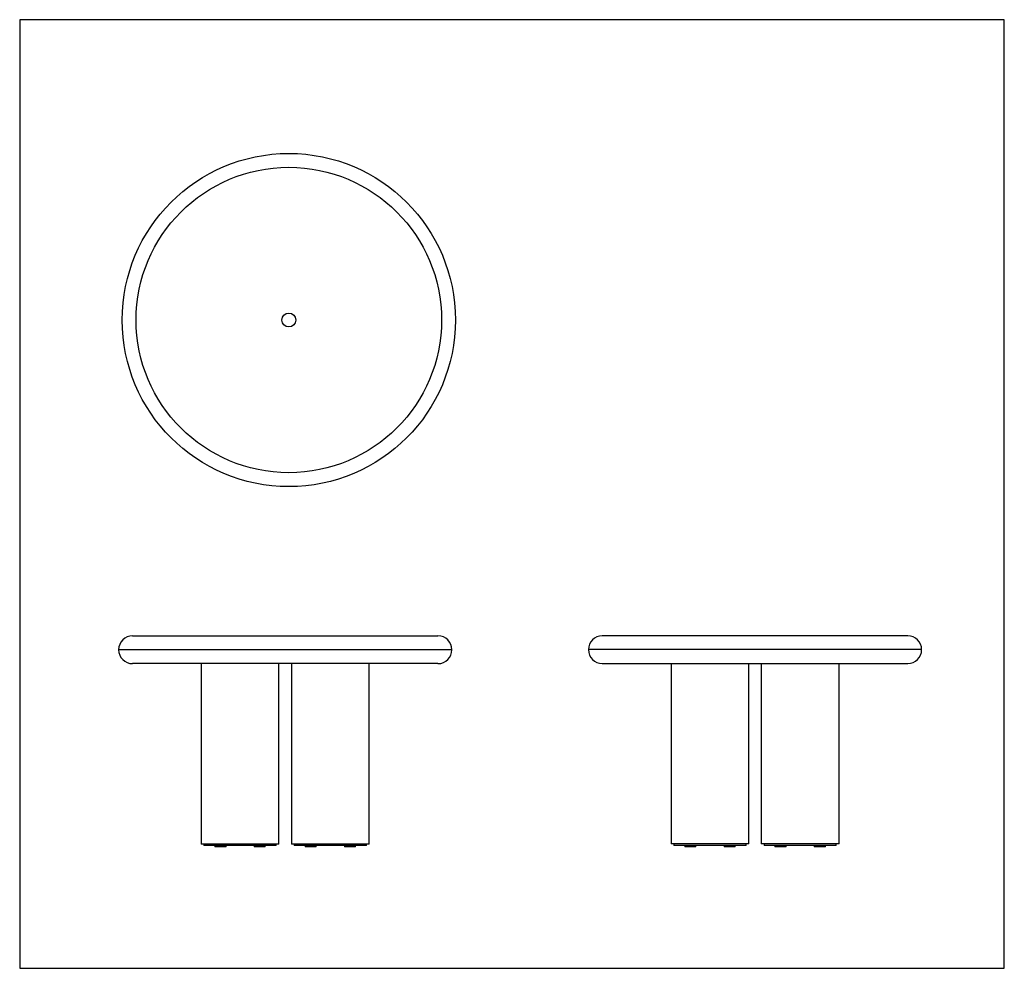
# Model space of a CAD drawing. Header units: millimetres. Extents: x -1773 to 1773, y -1708 to 1708.
import ezdxf

# ---------------------------------------------------------------- set-up
doc = ezdxf.new("R2010")
doc.units = ezdxf.units.MM
doc.layers.get('0').update_dxf_attribs({"true_color": 0x000000})
doc.layers.add('1200mm Dining Table', color=7, linetype='Continuous', true_color=0xffffff)

# ---------------------------------------------------------------- blocks, each defined once
blk = doc.blocks.new('1200mm Dining Table (Right)')
at = {"color": 0, "linetype": 'ByBlock', "lineweight": -2}
for p, q in [((550, 100), (-550, 100)), ((600, 50), (-600, 50)), ((-550, 0), (550, 0)), ((-302.5, 0), (-302.5, -650)), ((-22.5, -650), (-22.5, 0)), ((22.5, 0), (22.5, -650)), ((302.5, -650), (302.5, 0)), ((-22.5, -650), (-302.5, -650)), ((-292.5, -650), (-292.5, -655)), ((-32.5, -655), (-292.5, -655)), ((-253.2, -655), (-253.2, -660)), ((-213.2, -660), (-253.2, -660)), ((-213.2, -660), (-213.2, -655)), ((-111.8, -655), (-111.8, -660)), ((-71.8, -660), (-111.8, -660)), ((-71.8, -660), (-71.8, -655)), ((-32.5, -655), (-32.5, -650)), ((302.5, -650), (22.5, -650)), ((32.5, -650), (32.5, -655)), ((292.5, -655), (32.5, -655)), ((71.8, -655), (71.8, -660)), ((111.8, -660), (71.8, -660)), ((111.8, -660), (111.8, -655)), ((213.2, -655), (213.2, -660)), ((253.2, -660), (213.2, -660)), ((253.2, -660), (253.2, -655)), ((292.5, -655), (292.5, -650))]:
    blk.add_line(p, q, dxfattribs=at)
for centre, start, end in [((-550, 50), 90, 270), ((550, 50), 270, 90)]:
    blk.add_arc(centre, 50, start, end, dxfattribs=at)
blk = doc.blocks.new('1200mm Dining Table (Front)')
at = {"color": 0, "linetype": 'ByBlock', "lineweight": -2}
for p, q in [((-550, 100), (550, 100)), ((600, 50), (-600, 50)), ((550, 0), (-550, 0)), ((-302.5, 0), (-302.5, -650)), ((-22.5, -650), (-22.5, 0)), ((22.5, 0), (22.5, -650)), ((302.5, -650), (302.5, 0)), ((-22.5, -650), (-302.5, -650)), ((-292.5, -650), (-292.5, -655)), ((-32.5, -655), (-292.5, -655)), ((-253.2, -655), (-253.2, -660)), ((-213.2, -660), (-253.2, -660)), ((-213.2, -660), (-213.2, -655)), ((-111.8, -655), (-111.8, -660)), ((-71.8, -660), (-111.8, -660)), ((-71.8, -660), (-71.8, -655)), ((-32.5, -655), (-32.5, -650)), ((302.5, -650), (22.5, -650)), ((32.5, -650), (32.5, -655)), ((292.5, -655), (32.5, -655)), ((71.8, -655), (71.8, -660)), ((111.8, -660), (71.8, -660)), ((111.8, -660), (111.8, -655)), ((213.2, -655), (213.2, -660)), ((253.2, -660), (213.2, -660)), ((253.2, -660), (253.2, -655)), ((292.5, -655), (292.5, -650))]:
    blk.add_line(p, q, dxfattribs=at)
for centre, start, end in [((-550, 50), 90, 270), ((550, 50), 270, 90)]:
    blk.add_arc(centre, 50, start, end, dxfattribs=at)
blk = doc.blocks.new('1200mm Dining Table (Top)')
at = {"color": 0, "linetype": 'ByBlock', "lineweight": -2}
for radius in [600, 550, 25]:
    blk.add_circle((0, 0), radius, dxfattribs=at)

msp = doc.modelspace()

# ---------------------------------------------------------------- linework, layer by layer
at = {"layer": '1200mm Dining Table'}
msp.add_lwpolyline([(-1772.9, -1708.4), (1772.9, -1708.4), (1772.9, 1708.4), (-1772.9, 1708.4)], close=True, dxfattribs=at)

# ---------------------------------------------------------------- block references
for name, p in [('1200mm Dining Table (Top)', (-803.7, 626.7)), ('1200mm Dining Table (Front)', (-816.7, -611.1)), ('1200mm Dining Table (Right)', (875.3, -610.5))]:
    msp.add_blockref(name, p, dxfattribs=at)

doc.saveas('drawing.dxf')
